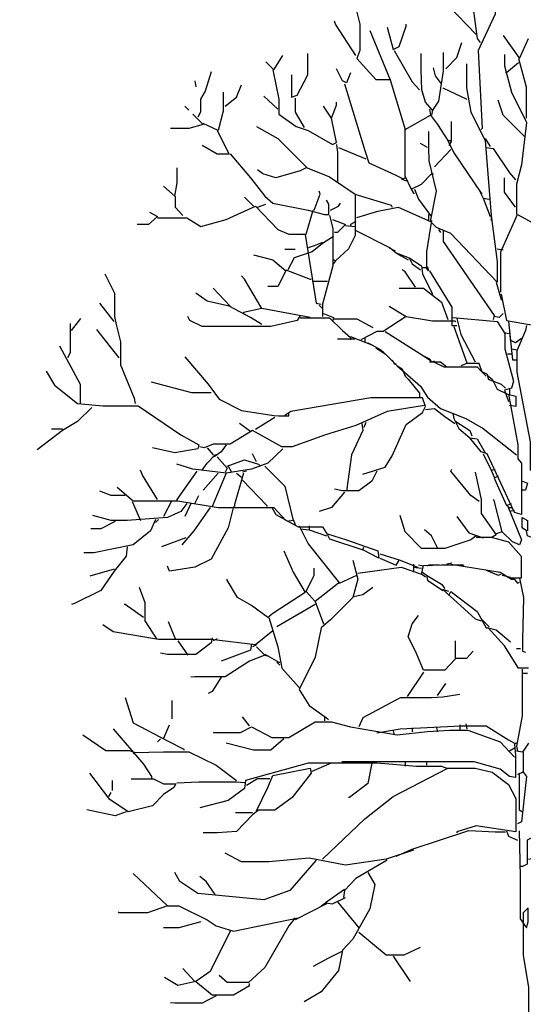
# Model space of a CAD drawing. Header units: metres. Extents: x 173015 to 189682, y 346605 to 348504.
# Tile 204 of 212: x 189171.21 to 189175.39, y 348471.86 to 348480.04. Entities that reach past the tile are written whole.
import ezdxf

# ---------------------------------------------------------------- set-up
doc = ezdxf.new("R2010")
doc.units = ezdxf.units.M
doc.header["$PDMODE"] = 35
doc.header["$PDSIZE"] = 0.075
doc.layers.add('B-ME-GR-BOOM-SD', color=252, linetype='Continuous', lineweight=25)
doc.layers.add('X-XX-AL-DETAIL1-M-B', color=252, linetype='Continuous', lineweight=18)
doc.styles.add('NLCS-ISO-M100-T25', font='NLCS-ISO.ttf', dxfattribs={"height": 0.25})
doc.dimstyles.new('NLCS-M100-T25-PIJL_L3_H2', dxfattribs={"dimscale": 0.1, "dimtxt": 2.5, "dimasz": 2.5, "dimexe": 2, "dimexo": 2, "dimgap": 0.7, "dimtad": 1, "dimdec": 3, "dimzin": 0, "dimdsep": 46, "dimtxsty": 'NLCS-ISO-M100-T25', "dimcen": 0, "dimdle": 2, "dimclrd": 256, "dimclre": 256, "dimclrt": 256, "dimazin": 0, "dimtfac": 1, "dimtdec": 3, "dimtofl": 0, "dimtmove": 0, "dimatfit": 3, "dimfxl": 2, "dimfxlon": 1, "dimtfillclr": 256, "dimtolj": 1, "dimtzin": 0, "dimlwd": -1, "dimlwe": -1, "dimarcsym": 0})

# ---------------------------------------------------------------- blocks, each defined once
blk = doc.blocks.new('*D102')
at = {"layer": 'Defpoints', "color": 0, "transparency": 16777216}
for p in [(189159.3887, 348480.9727), (189159.3887, 348467.2872), (189175.5379, 348467.1487)]:
    blk.add_point(p, dxfattribs=at)
at = {"layer": 'X-XX-AL-DETAIL1-M-B', "transparency": 16777216}
for p, q in [((189159.3887, 348480.7727), (189159.3887, 348481.1727)), ((189175.5379, 348480.7727), (189175.5379, 348481.1727)), ((189175.2879, 348480.9727), (189159.6387, 348480.9727))]:
    blk.add_line(p, q, dxfattribs=at)
for points in [[(189159.6387, 348481.0144), (189159.6387, 348480.931), (189159.3887, 348480.9727)], [(189175.2879, 348481.0144), (189175.2879, 348480.931), (189175.5379, 348480.9727)]]:
    blk.add_solid(points, dxfattribs=at)
at = {"layer": 'X-XX-AL-DETAIL1-M-B', "transparency": 16777216, "insert": (189167.4633, 348481.1677), "char_height": 0.25, "attachment_point": 5, "style": 'NLCS-ISO-M100-T25'}
blk.add_mtext('\\A1;Bos', dxfattribs=at)
blk = doc.blocks.new('SGR-BOOM_S02_D_ZIJ-D')
at = {"flags": 128}
for points in [[(-0.7441, 11.3841), (-0.7441, 11.1823), (-0.7567, 11.1234), (-0.5213, 10.8796)], [(-0.5633, 11.2411), (-0.5129, 10.846), (-0.4877, 10.8123)], [(-0.3615, 11.2664), (-0.3615, 11.0478), (-0.5045, 10.7451), (-0.4708, 10.0977), (-0.4792, 10.0893)], [(-1.5386, 11.1655), (-1.4882, 10.9637), (-1.4882, 10.7451), (-1.5134, 10.6778), (-1.3537, 10.5055), (-1.2359, 10.5055)], [(-1.5218, 10.703), (-1.69, 10.9637), (-1.6984, 10.9889)], [(-1.4041, 10.9132), (-1.2359, 10.5013), (-1.1098, 10.0893), (-0.8996, 10.207), (-0.8408, 10.1313), (-0.7567, 9.9968), (-0.7315, 9.9968)], [(-1.2612, 10.9385), (-1.2107, 10.7535), (-1.1603, 10.7787), (-1.1014, 10.9469), (-1.1014, 10.9637)], [(-0.7735, 10.5937), (-0.681, 10.6862), (-0.639, 10.8123)], [(-0.2943, 10.8712), (-0.1597, 10.6778), (-0.0841, 10.846)], [(-1.2023, 10.7451), (-1.051, 10.4844), (-0.9921, 10.4172)], [(-2.2701, 10.6526), (-2.2028, 10.5853), (-2.1272, 10.703)], [(-2.0557, 10.5433), (-2.0557, 10.3583), (-2.0095, 10.3751), (-1.9212, 10.5433), (-1.9212, 10.7199)], [(-0.7945, 10.7283), (-0.7945, 10.5769), (-0.8324, 10.3247), (-0.8828, 10.249), (-0.9417, 10.3163), (-0.9711, 10.4172), (-0.9774, 10.5853), (-0.9774, 10.7199)], [(-0.2859, 10.7115), (-0.2859, 10.619), (-0.227, 10.4004), (-0.1009, 10.1481), (-0.1429, 9.795), (-0.185, 9.6353), (-0.185, 9.383)], [(-0.1681, 10.6778), (-0.1051, 10.4424), (-0.1051, 10.1818)], [(-2.7241, 10.5685), (-2.7746, 10.4088), (-2.8124, 10.3415), (-2.8124, 10.2322), (-2.8334, 10.1902)], [(-2.2112, 10.5853), (-2.1608, 10.3415), (-2.1608, 10.2154), (-2.0179, 10.1145), (-1.917, 10.0809), (-1.7152, 9.9632), (-1.6815, 9.98), (-1.7236, 10.1818), (-1.6815, 10.2911), (-1.6815, 10.3163)], [(-1.5638, 10.5601), (-1.5975, 10.476), (-1.6311, 10.4929), (-1.6815, 10.5937)], [(-0.6011, 10.6358), (-0.6011, 10.434), (-0.5633, 10.2322), (-0.4456, 9.9968), (-0.3952, 9.3746), (-0.3447, 8.9879), (-0.3447, 8.8197), (-0.7315, 9.2233), (-0.8492, 9.2737), (-0.8996, 9.3242), (-0.8492, 9.5764), (-0.9122, 9.8286), (-0.9143, 9.9379), (-0.9143, 10.0725)], [(-0.8071, 10.4676), (-0.8576, 10.5349), (-0.8744, 10.6022)], [(-0.1681, 10.6442), (-0.269, 10.5601), (-0.2774, 10.5601)], [(-2.8586, 10.4929), (-2.8502, 10.4424)], [(-2.6064, 10.2827), (-2.5139, 10.3583), (-2.4719, 10.4592)], [(-1.6143, 10.4676), (-1.4461, 9.9127), (-1.4125, 9.8118), (-1.1939, 9.7109), (-1.1266, 9.6773), (-1.1098, 9.6857)], [(-0.7987, 10.434), (-0.597, 10.3415)], [(-2.6232, 10.4004), (-2.6232, 10.2406), (-2.6652, 10.0809), (-2.7914, 10.1397)], [(-2.1692, 10.2574), (-2.2869, 10.3667)], [(-2.0263, 10.3499), (-2.0263, 10.2322), (-1.9506, 10.1061)], [(-0.1177, 10.0304), (-0.2943, 10.207), (-0.3363, 10.3331)], [(-2.9427, 10.2827), (-2.9091, 10.249)], [(-1.7236, 10.1818), (-1.7908, 10.2827)], [(-0.908, 10.2574), (-0.8996, 10.207)], [(-0.8828, 10.249), (-0.8912, 10.207)], [(-2.8755, 10.2154), (-2.7914, 10.1313), (-2.9091, 10.0977), (-3.0604, 10.0977)], [(-0.7273, 10.1565), (-0.7273, 9.9884), (-0.7483, 9.9548)], [(-2.6737, 10.0809), (-2.5728, 9.8833), (-2.6737, 9.8833), (-2.7998, 9.9548)], [(-2.3458, 10.1145), (-2.1692, 10.0136), (-1.9254, 9.7698), (-1.7404, 9.6941), (-1.526, 9.5512), (-1.526, 9.2065), (-1.5807, 9.0972), (-1.69, 8.9963), (-1.7068, 9.0047)], [(-1.114, 10.0893), (-1.114, 9.7025), (-1.0594, 9.5932), (-0.9753, 9.6353), (-0.8912, 9.7193), (-0.8744, 9.7193)], [(-0.7567, 9.9968), (-0.7062, 9.8959), (-0.4792, 9.5596), (-0.4708, 9.5596)], [(-0.4456, 10.0136), (-0.4036, 9.9463)], [(-1.6815, 9.9632), (-1.6731, 9.8959), (-1.6731, 9.6521)], [(-1.6647, 9.9379), (-1.4377, 9.8455)], [(-0.9248, 9.9379), (-0.9837, 9.9716)], [(-0.7315, 9.9211), (-0.866, 9.7782)], [(-0.4372, 9.9379), (-0.3783, 9.9295), (-0.2438, 9.7277), (-0.1934, 9.6689)], [(-2.5643, 9.8875), (-2.3962, 9.6857), (-2.2785, 9.5344), (-2.2112, 9.4755), (-1.917, 9.4167), (-1.7824, 9.383), (-1.7446, 9.383), (-1.7446, 9.4671), (-1.7656, 9.5007)], [(-3.1193, 9.6184), (-3.0268, 9.5344), (-3.0058, 9.6437), (-3.0058, 9.7698)], [(-1.9338, 9.7698), (-1.9842, 9.7446), (-2.186, 9.6857), (-2.2953, 9.7193), (-2.3373, 9.753)], [(-1.1434, 9.6773), (-1.1014, 9.6605)], [(-0.1934, 9.4419), (-0.2859, 9.568), (-0.2859, 9.6857)], [(-1.0594, 9.5932), (-1.0426, 9.5596), (-1.0341, 9.5596)], [(-1.0341, 9.5932), (-1.0005, 9.5091), (-0.8996, 9.3746), (-0.8912, 9.3746)], [(-0.4961, 9.5848), (-0.4624, 9.5176), (-0.4036, 9.3662)], [(-3.0226, 9.5344), (-3.0226, 9.4419), (-2.9595, 9.3746)], [(-2.371, 9.4503), (-2.4467, 9.526)], [(-1.8665, 9.4167), (-1.8161, 9.5512), (-1.8245, 9.5764)], [(-1.5302, 9.5512), (-1.2275, 9.4587), (-1.2191, 9.4419)], [(-0.4624, 9.5176), (-0.412, 9.5091)], [(-3.1697, 9.3536), (-2.9259, 9.3536), (-2.8082, 9.2821), (-2.598, 9.341), (-2.3542, 9.4503), (-2.1692, 9.2569), (-2.0767, 9.2191), (-1.9338, 9.2191), (-1.8749, 9.4167)], [(-2.3373, 9.4419), (-2.2701, 9.4671)], [(-1.732, 9.4167), (-1.6647, 9.4503), (-1.6479, 9.4755)], [(-1.5134, 9.3578), (-1.3368, 9.4083), (-1.1687, 9.4419), (-0.8996, 9.3242)], [(-3.237, 9.3998), (-3.1697, 9.3662), (-3.2454, 9.299), (-3.3379, 9.299)], [(-1.7404, 9.3746), (-1.711, 9.2653), (-1.711, 8.9542), (-1.7992, 8.6347), (-1.7992, 8.5338)], [(-1.7152, 9.341), (-1.6059, 9.299), (-1.6731, 9.2317), (-1.6984, 9.2317)], [(-0.9164, 9.383), (-0.9164, 9.3326)], [(-0.3952, 9.3746), (-0.3952, 9.3326)], [(-0.3153, 8.7356), (-0.3153, 9.0719), (-0.1766, 9.383), (0.3027, 9.1224), (0.3195, 9.0804)], [(-1.6059, 9.2905), (-1.5302, 9.2821)], [(-1.5218, 9.3242), (-1.5638, 9.299), (-1.5638, 9.2905)], [(-0.8912, 9.3326), (-0.9333, 9.0719), (-0.9333, 8.9374), (-0.9753, 8.9374)], [(-0.8324, 9.2569), (-0.8156, 9.2317)], [(-1.7068, 9.1981), (-1.7992, 9.1392), (-1.8833, 9.0719), (-2.0347, 9.0215), (-2.0851, 8.9206)], [(-1.9422, 9.2149), (-1.8497, 8.6431), (-1.8077, 8.6347)], [(-1.5218, 9.2485), (-1.2359, 9.1056), (-1.1855, 9.0635), (-1.0762, 9.0215), (-1.051, 8.971), (-0.9837, 8.9206)], [(-0.7945, 9.2485), (-0.7945, 9.156), (-0.3699, 8.5423), (-0.3783, 8.5086)], [(-2.1103, 9.093), (-2.0263, 9.093)], [(-1.7992, 9.1476), (-1.8665, 9.1224), (-1.917, 9.1056)], [(-1.2443, 9.1056), (-1.1939, 9.0804)], [(-0.3447, 9.0972), (-0.2943, 9.0888)], [(-2.371, 9.0467), (-2.2112, 9.0047), (-2.1019, 8.9122), (-2.1692, 8.7819), (-2.2533, 8.7819)], [(-1.1855, 9.0635), (-1.1434, 9.0383), (-1.0846, 9.0047)], [(-1.0762, 9.0215), (-0.9753, 8.9542), (-0.9669, 8.887), (-0.8828, 8.7188)], [(-1.69, 8.9963), (-1.7152, 8.9626)], [(-0.9248, 8.9458), (-0.9164, 8.9122), (-0.9333, 8.9374)], [(-3.6069, 8.887), (-3.527, 8.7272), (-3.527, 8.5338), (-3.5144, 8.4666), (-3.4766, 8.3237), (-3.4766, 8.1303), (-3.3631, 7.8528), (-3.3547, 7.8108)], [(-2.3037, 8.6011), (-2.4467, 8.8449), (-2.4719, 8.8702)], [(-2.1019, 8.9206), (-1.9001, 8.8449), (-1.8917, 8.8449)], [(-1.0257, 8.7777), (-1.1098, 8.9038), (-1.135, 8.9206)], [(-0.908, 8.9122), (-0.7231, 8.6095), (-0.7231, 8.4582), (-0.681, 8.4582)], [(-2.5643, 8.6179), (-2.7073, 8.7693)], [(-1.8833, 8.8281), (-1.7572, 8.8281)], [(-1.1603, 8.7693), (-0.9585, 8.7693), (-0.8071, 8.6516), (-0.7567, 8.5086)], [(-0.3531, 8.8197), (-0.3195, 8.702), (-0.3111, 8.6684)], [(-2.3037, 8.4666), (-2.3962, 8.5254), (-2.5728, 8.6179), (-2.7577, 8.66), (-2.8502, 8.7272)], [(-0.3111, 8.7188), (-0.269, 8.5002), (-0.0757, 8.4666), (-0.0673, 8.4666)], [(-3.5312, 8.4918), (-3.649, 8.6431)], [(-1.9001, 8.5254), (-2.3037, 8.6011), (-2.4551, 8.5675), (-2.4551, 8.5591)], [(-1.8245, 8.6263), (-1.7992, 8.6011)], [(-1.2443, 8.6179), (-1.1014, 8.5338), (-1.2948, 8.4077), (-1.3452, 8.4077), (-1.4798, 8.3405)], [(-1.9842, 8.5423), (-2.0095, 8.5002), (-2.2281, 8.4498), (-2.7998, 8.4498), (-2.9007, 8.5002), (-2.9175, 8.5338)], [(-1.9842, 8.5212), (-1.7404, 8.5212), (-1.6311, 8.4161), (-1.5638, 8.3573), (-1.5638, 8.3405)], [(-1.7908, 8.5591), (-1.7068, 8.5254), (-1.7152, 8.4918)], [(-1.1014, 8.5338), (-0.8828, 8.496), (-0.6978, 8.496), (-0.6894, 8.4918)], [(-0.7147, 8.5254), (-0.3447, 8.4918), (-0.2817, 8.3909), (-0.2817, 8.2648), (-0.2102, 7.9958), (-0.227, 7.9369), (-0.2859, 7.9201), (-0.2522, 7.8276)], [(-0.2943, 8.5591), (-0.3279, 8.5254), (-0.3699, 8.5338)], [(-3.897, 8.475), (-3.897, 8.2312), (-3.918, 8.1891)], [(-3.8844, 8.4161), (-3.8087, 8.517)], [(-1.7068, 8.5128), (-1.5134, 8.5128), (-1.3789, 8.4414)], [(-0.7062, 8.4498), (-0.597, 8.1471)], [(-0.681, 8.517), (-0.6474, 8.3825), (-0.5297, 8.1555)], [(-0.2522, 8.4918), (-0.2186, 8.1723), (-0.185, 8.1723)], [(-0.1009, 8.4582), (-0.1093, 8.4161), (-0.1808, 8.248), (-0.1808, 8.0714), (-0.0715, 7.4913), (-0.0715, 7.2559), (0, 7.2727), (0.1681, 7.445), (0.2606, 7.445), (0.227, 7.1718), (0.0925, 6.8439), (0.0336, 6.9112), (0.0252, 6.9616)], [(-3.4892, 8.1891), (-3.6742, 8.4245)], [(-1.5638, 8.3657), (-1.3873, 8.2984), (-1.3116, 8.2564), (-1.2864, 8.2312)], [(-1.4461, 8.3573), (-1.4461, 8.3237)], [(-1.278, 8.4077), (-0.9585, 8.2059), (-0.908, 8.1807), (-0.8996, 8.1723)], [(-0.2859, 8.3993), (-0.2522, 8.3909)], [(-0.2438, 8.3993), (-0.2354, 8.3237)], [(-3.9853, 8.29), (-3.8129, 7.9705), (-3.8129, 7.8108)], [(-1.5302, 8.3447), (-1.6731, 8.3447)], [(-1.4209, 8.3152), (-1.3873, 8.2984)], [(-1.3537, 8.2732), (-1.278, 8.2228), (-1.1771, 8.1219), (-0.9837, 7.9537), (-0.9248, 7.8612), (-0.8156, 7.7687), (-0.6054, 7.6847), (-0.4624, 7.6006), (-0.185, 7.382)], [(-0.1429, 8.3489), (-0.1934, 8.3152), (-0.227, 8.3321)], [(-2.9427, 8.1975), (-2.7493, 7.9705), (-2.6568, 7.8444), (-2.4719, 7.7519), (-2.2028, 7.7099), (-2.1608, 7.7057), (-2.0767, 7.7057), (-2.0767, 7.7351)], [(-0.9585, 8.2059), (-0.8828, 8.1555), (-0.866, 8.1639)], [(-0.2606, 8.2228), (-0.227, 8.2228)], [(-0.227, 8.2648), (-0.1766, 8.2564)], [(-1.2191, 8.1723), (-1.2023, 8.1387), (-1.1855, 8.1387)], [(-1.1771, 8.1219), (-1.135, 8.0966), (-1.1098, 8.0378), (-1.0846, 8.0126), (-0.9921, 7.8949), (-0.9921, 7.8528)], [(-0.908, 8.1555), (-0.8156, 8.1555), (-0.7651, 8.1135)], [(-0.8744, 8.1555), (-0.7903, 8.1135), (-0.5129, 8.1135), (-0.4792, 8.0798), (-0.4288, 8.0546), (-0.4204, 8.0126), (-0.3111, 7.9705), (-0.2774, 7.9369)], [(-0.4372, 8.0378), (-0.4708, 8.0714), (-0.4961, 8.1429), (-0.597, 8.1429), (-0.6474, 8.1219)], [(-4.0946, 8.0798), (-4.0273, 7.9621), (-3.8339, 7.8108), (-3.6237, 7.7898), (-3.3295, 7.7898), (-2.9763, 7.5501), (-2.825, 7.4661), (-2.8334, 7.4324), (-3.0268, 7.3988), (-3.2118, 7.4408)], [(-0.4288, 8.0462), (-0.3868, 8.0126), (-0.3447, 7.9285), (-0.2606, 7.8865), (-0.1892, 7.8696), (-0.1892, 7.7856), (-0.2438, 7.794)], [(-2.7241, 7.8991), (-2.8839, 7.8991), (-3.2202, 7.9873)], [(-0.2522, 7.8865), (-0.1724, 7.4661), (-0.1724, 7.3484), (-0.1429, 7.3147), (-0.1429, 6.8859), (-0.2018, 6.9027), (-0.4288, 7.3904), (-0.4792, 7.4072), (-0.5717, 7.5249)], [(-0.2438, 7.9285), (-0.2438, 7.8865)], [(-0.9501, 7.794), (-1.2612, 7.7435), (-1.5218, 7.6258), (-1.774, 7.5501), (-2.0515, 7.4493), (-2.1356, 7.4493), (-2.3794, 7.5838), (-2.5643, 7.4703), (-2.7073, 7.4703), (-2.783, 7.4408), (-2.8166, 7.4493)], [(-1.4629, 7.2222), (-1.278, 7.2811), (-1.2191, 7.3736), (-1.1014, 7.6342), (-0.9669, 7.7351), (-0.9417, 7.7856), (-0.9669, 7.857), (-1.3957, 7.857), (-2.0599, 7.7435), (-2.1103, 7.7099)], [(-3.7162, 7.7772), (-3.8339, 7.6594), (-3.96, 7.5838), (-4.1702, 7.424)], [(-0.9417, 7.7603), (-0.866, 7.7687), (-0.7819, 7.7015), (-0.6978, 7.6426)], [(-0.7147, 7.7267), (-0.7062, 7.6847), (-0.6642, 7.6006), (-0.5717, 7.5249), (-0.5129, 7.5165), (-0.4456, 7.3988)], [(-2.3962, 7.5754), (-2.4887, 7.6426)], [(-2.1944, 7.6931), (-2.3542, 7.5922)], [(-1.4714, 7.6426), (-1.4629, 7.5838), (-1.5554, 7.382), (-1.5975, 7.0793)], [(-1.4377, 7.651), (-1.4545, 7.609)], [(-0.6894, 7.6594), (-0.5717, 7.5838), (-0.5549, 7.5417)], [(-3.96, 7.5964), (-4.0525, 7.5964)], [(-2.598, 7.4661), (-2.64, 7.4072), (-2.6989, 7.3652), (-2.7073, 7.3736)], [(-2.1272, 7.4324), (-2.2533, 7.3147), (-2.3878, 7.2643), (-2.598, 7.2307), (-2.8755, 7.2643), (-3.01, 7.3063)], [(-2.7998, 7.2559), (-2.7577, 7.3147), (-2.6905, 7.382), (-2.6737, 7.382)], [(-2.7577, 7.4408), (-2.7073, 7.382)], [(-2.3458, 7.3231), (-2.3794, 7.3904)], [(-0.4624, 7.3904), (-0.3952, 7.2559), (-0.3615, 7.2643)], [(-2.6737, 7.3652), (-2.5896, 7.2727), (-2.6064, 7.2391)], [(-2.5896, 7.2895), (-2.4467, 7.34), (-2.3289, 7.3063), (-2.3121, 7.2895)], [(-2.5812, 7.2895), (-2.5559, 7.2391)], [(-2.2785, 7.2895), (-2.1103, 7.1214), (-2.0431, 6.8355), (-2.0935, 6.8271)], [(-3.1697, 7.012), (-3.2958, 7.2138), (-3.3126, 7.2559)], [(-2.8418, 7.2475), (-3.01, 7.012), (-3.01, 7.0036)], [(-2.6652, 7.2307), (-2.7914, 7.0877)], [(-2.598, 7.2307), (-2.7157, 6.9532)], [(-2.4551, 7.2307), (-2.5307, 6.97), (-2.5307, 6.9532)], [(-2.5139, 7.2307), (-2.4719, 7.197)], [(-2.4298, 7.2475), (-2.4635, 7.2391)], [(-1.3452, 7.2475), (-1.3873, 7.1634), (-1.4966, 7.0835), (-1.6311, 7.0835), (-1.6984, 7.0961)], [(-0.4961, 6.9952), (-0.5633, 7.0457), (-0.7315, 7.2475), (-0.7231, 7.2643)], [(-0.5297, 7.2391), (-0.4792, 7.012), (-0.4792, 6.8943), (-0.3531, 6.7178), (-0.3952, 6.6926)], [(-0.3952, 7.2559), (-0.3699, 7.197)], [(-2.4635, 7.1718), (-2.2617, 6.9616), (-2.2617, 6.9532)], [(-0.3363, 7.2054), (-0.3699, 7.1886), (-0.269, 6.9616), (-0.227, 6.9784)], [(-0.1345, 7.1634), (-0.0925, 7.1466), (-0.1093, 7.0877), (-0.1429, 7.0877)], [(-3.4388, 7.0457), (-3.5565, 7.0457), (-3.649, 7.0793)], [(-3.506, 7.1129), (-3.3715, 6.9994), (-3.0016, 6.9994), (-2.6652, 6.9448), (-2.2028, 6.9448), (-2.1019, 6.8355)], [(-2.8586, 6.9784), (-2.825, 7.0457)], [(-1.6143, 7.0709), (-1.7236, 6.9448), (-1.8245, 6.9112)], [(-2.9259, 6.9784), (-2.9763, 6.9112), (-3.0856, 6.8607), (-3.4219, 6.8355), (-3.5565, 6.8355), (-3.7078, 6.8775)], [(-3.3799, 6.9952), (-3.3126, 6.8355)], [(-3.052, 7.0036), (-3.1193, 6.8691)], [(-2.8923, 6.9784), (-2.9427, 6.8691)], [(-0.2606, 6.9616), (-0.1429, 6.6757), (-0.1597, 6.6337), (-0.2186, 6.6589), (-0.3027, 6.743), (-0.3699, 7.0036), (-0.3783, 7.012)], [(-2.5391, 6.9532), (-2.5812, 6.7766), (-2.7241, 6.516), (-2.8586, 6.4487), (-3.0688, 6.4151), (-3.0856, 6.4571)], [(-2.7325, 6.9448), (-2.867, 6.7514), (-2.9679, 6.6337)], [(-2.2196, 6.9448), (-2.186, 6.8859), (-2.001, 6.785), (-1.7992, 6.785), (-1.7572, 6.7178), (-1.7404, 6.6841), (-1.4629, 6.5917), (-1.4545, 6.6169)], [(-0.2522, 6.9448), (-0.2186, 6.9448)], [(-0.2018, 6.9196), (-0.2438, 6.9112)], [(-3.1865, 6.8439), (-3.2286, 6.7514), (-3.3715, 6.6337), (-3.6994, 6.5664), (-3.7835, 6.5664)], [(-3.5228, 6.8271), (-3.6406, 6.7682), (-3.7246, 6.7682)], [(-3.1613, 6.8439), (-3.1865, 6.8187)], [(-2.0431, 6.8439), (-2.0263, 6.8019)], [(-0.5213, 6.7094), (-0.5633, 6.6757), (-0.7819, 6.6043), (-0.9753, 6.6043), (-1.1098, 6.743), (-1.1519, 6.8775)], [(-0.681, 6.8691), (-0.5801, 6.7346), (-0.4624, 6.6926)], [(-0.0504, 6.6926), (-0.0925, 6.7094), (-0.1009, 6.7514), (-0.1387, 6.7766), (-0.1387, 6.8607), (-0.0925, 6.8355), (-0.0925, 6.7514)], [(-1.9926, 6.7934), (-1.917, 6.6421), (-1.6563, 6.3142), (-1.5134, 6.3815)], [(-1.9842, 6.7682), (-1.9086, 6.7598), (-1.7656, 6.7094)], [(-1.9086, 6.7934), (-1.9086, 6.7598)], [(-1.7572, 6.7262), (-1.5975, 6.6757), (-1.3368, 6.5833), (-1.3284, 6.5244), (-1.4629, 6.5917)], [(-0.8408, 6.6085), (-0.8912, 6.7094), (-0.9501, 6.7598)], [(-0.3027, 6.743), (-0.3531, 6.7262)], [(-2.9343, 6.6926), (-3.1361, 6.6169)], [(-0.5213, 6.6968), (-0.3952, 6.6968), (-0.2522, 6.6589), (-0.1471, 6.5412), (-0.1471, 6.3562), (-0.2438, 6.3562)], [(-3.4219, 6.6169), (-3.4303, 6.5412), (-3.5312, 6.4151), (-3.6406, 6.2554), (-3.8591, 6.1461), (-3.8844, 6.1376)], [(-2.1188, 6.5833), (-2.0431, 6.4067), (-1.9422, 6.2385), (-2.2112, 6.062), (-2.2533, 6.0283), (-2.3878, 6.1292), (-2.5055, 6.1965), (-2.5896, 6.3394), (-2.5896, 6.3478)], [(-1.32, 6.558), (-1.1519, 6.5076), (-1.0089, 6.4487)], [(-1.547, 6.5076), (-1.505, 6.3478), (-1.547, 6.1965), (-1.732, 6.0115), (-1.8077, 5.9443), (-1.8581, 5.7004), (-1.9926, 5.4314), (-1.9086, 5.2969), (-1.7656, 5.196), (-1.7488, 5.1792)], [(-1.32, 6.5244), (-1.1855, 6.4655), (-1.1603, 6.5076)], [(-1.0426, 6.474), (-1.0426, 6.4067)], [(-0.7231, 6.4824), (-0.7651, 6.474)], [(-0.7315, 6.474), (-0.3195, 6.4067), (-0.227, 6.3478), (-0.2102, 6.3478)], [(-3.5312, 6.4319), (-3.733, 6.3731)], [(-1.6647, 6.3142), (-1.8581, 6.1629), (-1.9338, 6.2469), (-1.8665, 6.3815), (-1.8665, 6.4403)], [(-1.505, 6.3983), (-1.1434, 6.4487), (-0.9753, 6.3899)], [(-1.0426, 6.4487), (-0.9753, 6.4403)], [(-0.9585, 6.4571), (-1.0005, 6.4655)], [(-0.9417, 6.3647), (-0.9753, 6.3899), (-0.9585, 6.4613), (-0.8071, 6.4676), (-0.6306, 6.4676), (-0.6222, 6.4655)], [(-0.9669, 6.4067), (-0.9333, 6.3815), (-0.9248, 6.3394), (-0.7987, 6.2554)], [(-0.824, 6.4655), (-0.9164, 6.4655), (-0.9248, 6.4571)], [(-0.4372, 6.4235), (-0.3363, 6.3815), (-0.3111, 6.3899)], [(-0.9333, 6.3815), (-0.8071, 6.3058), (-0.7819, 6.2722)], [(-0.3027, 6.3815), (-0.2354, 6.3647)], [(-0.2102, 6.3562), (-0.1766, 6.3142), (-0.1597, 6.3226)], [(-0.1597, 6.3562), (-0.1261, 6.1965), (-0.1345, 5.8434), (-0.1345, 5.7509), (-0.1093, 5.7425)], [(-3.321, 6.2806), (-3.2748, 6.1545), (-3.2748, 6.0031), (-3.1781, 5.8518)], [(-1.5386, 6.2049), (-1.4629, 6.2217), (-1.3789, 6.2806)], [(-0.7483, 6.2469), (-0.7987, 6.2638), (-0.5297, 6.0199), (-0.4792, 6.0031)], [(-0.7483, 6.2133), (-0.7315, 6.2469), (-0.5129, 6.0788), (-0.4372, 5.9443), (-0.4204, 5.9443)], [(-1.8581, 6.1629), (-1.7908, 5.9779)], [(-3.2874, 6.0283), (-3.4388, 6.1376), (-3.4472, 6.1376)], [(-1.8581, 6.1376), (-2.1776, 5.9527)], [(-3.0184, 5.8434), (-3.0772, 5.9947)], [(-2.2449, 6.0283), (-2.1692, 5.7845), (-2.1356, 5.608), (-1.9926, 5.4482)], [(-0.6936, 5.835), (-0.6936, 5.6836), (-0.7819, 5.5911), (-0.9585, 5.5911), (-1.0257, 5.7509), (-1.0846, 5.8686), (-1.051, 5.9779), (-1.0005, 6.0452)], [(-0.4792, 6.0199), (-0.412, 5.9527)], [(-2.2112, 5.919), (-2.3542, 5.8013), (-2.7241, 5.8476), (-3.1613, 5.8476), (-3.5397, 5.9106), (-3.6237, 5.9695)], [(-0.0841, 5.608), (-0.1681, 5.608), (-0.2859, 5.7929), (-0.4204, 5.9443), (-0.3531, 5.9275), (-0.2354, 5.8266)], [(-2.7157, 5.8602), (-2.7241, 5.8182), (-2.8502, 5.7215), (-3.0856, 5.7215), (-3.1445, 5.7341)], [(-3.0016, 5.835), (-2.9175, 5.7173)], [(-2.6737, 5.8518), (-2.7073, 5.835)], [(-2.3458, 5.7845), (-2.2785, 5.7173), (-2.4046, 5.6668), (-2.6064, 5.5365), (-2.8586, 5.5365), (-2.8923, 5.5323)], [(-2.3878, 5.8097), (-2.3962, 5.7593), (-2.64, 5.6668)], [(-2.3458, 5.8013), (-2.3794, 5.7845)], [(-0.6978, 5.692), (-0.597, 5.692), (-0.5465, 5.7509)], [(-0.1513, 5.7677), (-0.185, 5.7677)], [(-2.2785, 5.7257), (-2.1608, 5.6584), (-2.1524, 5.6584)], [(-2.2785, 5.7173), (-2.2449, 5.7088)], [(-2.1776, 5.6584), (-2.1524, 5.6332)], [(-0.9585, 5.5743), (-1.093, 5.3725)], [(-0.1387, 5.5995), (-0.1387, 5.2128), (-0.185, 4.9606), (-0.1766, 4.9185)], [(-2.64, 5.5323), (-2.7157, 5.4146), (-2.7493, 5.3978)], [(-0.1345, 5.5659), (-0.0925, 5.5659)], [(-0.8408, 5.3809), (-0.7735, 5.4818)], [(-3.4388, 5.3641), (-3.3715, 5.1539), (-3.0856, 5.0026), (-2.9511, 4.9353), (-2.9511, 4.9269)], [(-3.052, 5.3389), (-3.052, 5.1876)], [(-0.6558, 5.3894), (-0.7987, 5.3683), (-0.8912, 5.362), (-1.1519, 5.362), (-1.4629, 5.196), (-1.4966, 5.1203)], [(-2.7073, 5.0741), (-2.4803, 5.0741), (-2.3878, 5.1203), (-2.2196, 5.032), (-2.0767, 5.032), (-1.8581, 5.1623), (-1.7236, 5.1623), (-1.5638, 5.1203), (-1.1771, 5.053), (-0.9248, 5.0825), (-0.7399, 5.093), (-0.5886, 5.093), (-0.3195, 4.9942), (-0.2018, 4.8681)], [(-2.4046, 5.1287), (-2.4635, 5.2044)], [(-1.7824, 5.2044), (-1.7824, 5.1708)], [(-3.5397, 5.1035), (-3.2874, 4.8092), (-3.2202, 4.7083), (-3.2202, 4.6915)], [(-3.1193, 5.0194), (-3.0688, 5.1371)], [(-1.3452, 5.0699), (-1.1519, 5.1035), (-0.6474, 5.1287), (-0.4372, 5.1287), (-0.2522, 5.011), (-0.2018, 4.9858), (-0.185, 4.9858)], [(-1.2107, 5.0867), (-1.2023, 5.053)], [(-1.051, 5.1119), (-1.051, 5.0783)], [(-0.8492, 5.1119), (-0.8408, 5.0783)], [(-0.6558, 5.1371), (-0.6558, 5.0951)], [(-0.6054, 5.1455), (-0.597, 5.1035)], [(-3.7919, 5.053), (-3.5985, 4.9227), (-3.4051, 4.9227), (-3.3631, 4.9101), (-3.3715, 4.8933)], [(-3.1445, 5.0194), (-3.1697, 4.9942)], [(-2.1188, 5.0194), (-2.2281, 4.9269), (-2.371, 4.9269), (-2.598, 4.9858)], [(-0.2018, 4.9774), (-0.1934, 4.8849), (-0.1934, 4.6999), (-0.2438, 4.7083), (-0.3195, 4.7672), (-0.5381, 4.8302), (-1.6311, 4.8302), (-1.6395, 4.826)], [(-0.2018, 4.9437), (-0.2438, 4.9185)], [(-0.0841, 4.9858), (-0.1345, 4.9101), (-0.185, 4.9185)], [(-3.3631, 4.9059), (-3.1193, 4.9122), (-2.9091, 4.9122), (-2.6821, 4.8008), (-2.5139, 4.6747)], [(-0.9333, 4.8344), (-0.9333, 4.8008)], [(-0.1303, 4.9101), (-0.1303, 4.742), (-0.1766, 4.7251)], [(-1.6647, 4.8176), (-1.917, 4.8176), (-2.4382, 4.6747), (-2.4467, 4.6074), (-2.5812, 4.5065), (-2.8166, 4.4477)], [(-2.3458, 4.4225), (-2.2533, 4.6158), (-2.2112, 4.7167), (-1.9001, 4.7756), (-1.8917, 4.7336), (-2.0515, 4.5318), (-2.1944, 4.4267), (-2.3289, 4.4267), (-2.3794, 4.3888), (-2.5139, 4.2501), (-2.6737, 4.2396), (-2.7914, 4.2396)], [(-1.8833, 4.7504), (-1.7236, 4.8218), (-1.3452, 4.8218), (-1.0173, 4.7924), (-0.8071, 4.7924), (-0.7651, 4.7756), (-0.7651, 4.7672)], [(-1.7992, 4.0189), (-1.4461, 4.3552), (-1.2107, 4.5402), (-0.7567, 4.7756), (-0.5297, 4.7756), (-0.3868, 4.742), (-0.2522, 4.6411), (-0.1892, 4.5234), (-0.1892, 4.2459), (-0.5213, 4.2964), (-0.681, 4.2459), (-0.681, 4.2375)], [(-1.3873, 4.8176), (-1.4209, 4.6495), (-1.5722, 4.5318), (-1.5807, 4.5318)], [(-1.1098, 4.826), (-1.1098, 4.7924)], [(-0.1345, 4.7504), (-0.1009, 4.7083), (-0.1429, 4.33), (-0.1766, 4.3132)], [(-3.3883, 4.6873), (-3.2033, 4.6873), (-3.1193, 4.6453), (-3.0184, 4.6453), (-3.0352, 4.6158), (-3.1193, 4.557), (-3.2118, 4.4645), (-3.4135, 4.4141), (-3.5649, 4.515), (-3.733, 4.7336)], [(-3.5481, 4.6747), (-3.5481, 4.5906)], [(-2.2365, 4.6873), (-2.3373, 4.6873), (-2.4298, 4.6327)], [(-0.164, 4.7251), (-0.164, 4.4309), (-0.1345, 4.4141)], [(-3.01, 4.6537), (-2.825, 4.6642), (-2.5139, 4.6642), (-2.4467, 4.6579)], [(-3.5733, 4.5402), (-3.5565, 4.5738)], [(-3.4303, 4.4141), (-3.5228, 4.3804), (-3.7583, 4.4309)], [(-2.3794, 4.4057), (-2.5223, 4.4057)], [(-1.1855, 4.0441), (-1.051, 4.103), (-0.5801, 4.2585), (-0.3615, 4.248), (-0.2774, 4.248)], [(-0.269, 4.2543), (-0.2522, 4.2123), (-0.1766, 4.1786)], [(-0.164, 4.2543), (-0.1534, 3.876), (-0.1534, 3.5228), (-0.1009, 3.4472), (-0.0883, 3.4976), (-0.0883, 3.6153), (-0.1303, 3.5733), (-0.1303, 3.2202), (-0.0841, 2.9511), (-0.0841, 2.3962), (-0.0673, 2.3878)], [(-0.0841, 4.0189), (-0.0462, 4.0273), (-0.0462, 4.2039), (-0.0967, 4.1786), (-0.0967, 3.9769), (-0.1345, 3.96), (-0.1513, 3.96)], [(-1.0426, 4.0946), (-1.2696, 4.0189), (-1.6059, 3.9684), (-1.9086, 4.0273), (-2.2449, 3.9979), (-2.4719, 3.9979), (-2.6064, 4.0693)], [(-1.8497, 4.0105), (-2.0683, 3.7583), (-2.2869, 3.6826), (-2.8334, 3.733), (-2.9848, 3.8339), (-3.0268, 3.9096)], [(-1.2612, 4.0105), (-1.5218, 3.8591), (-1.6143, 3.7583), (-1.6227, 3.6994)], [(-3.3715, 3.9012), (-3.0856, 3.6321), (-3.2538, 3.5733), (-3.4892, 3.5733), (-3.4976, 3.5817)], [(-2.6905, 3.7246), (-2.7661, 3.8339), (-2.8166, 3.876)], [(-1.4209, 3.9096), (-1.3621, 3.8087), (-1.4041, 3.6069), (-1.547, 3.3547), (-1.6311, 3.2622), (-1.6647, 3.094), (-1.8077, 2.9175), (-1.9506, 2.8334)], [(-1.8077, 3.6321), (-1.774, 3.6574), (-1.7152, 3.649), (-1.6059, 3.6994)], [(-1.6143, 3.7667), (-1.774, 3.6574)], [(-3.0856, 3.6321), (-2.9932, 3.6321), (-2.7577, 3.5144), (-2.6821, 3.464), (-2.5391, 3.4219), (-2.001, 3.5312)], [(-1.7656, 3.649), (-2.0263, 3.5144)], [(-1.6731, 3.6658), (-1.4966, 3.4472)], [(-2.0263, 3.5312), (-2.0767, 3.464), (-2.2785, 3.1193), (-2.413, 2.9932), (-2.5896, 2.9932), (-2.6568, 3.052)], [(-2.8082, 3.4976), (-2.9932, 3.4472), (-3.1193, 3.4472)], [(-2.5643, 3.4219), (-2.7325, 3.0856), (-2.8502, 3.0016), (-3.0016, 2.9679), (-3.1109, 3.0352)], [(-1.4966, 3.4135), (-1.2696, 3.2244), (-1.1182, 3.2244), (-0.9837, 3.2874)], [(-1.6311, 3.2538), (-1.7488, 3.1949), (-1.8749, 3.1277)], [(-1.2107, 3.2118), (-1.0678, 3.0016)], [(-2.8586, 3.0016), (-2.9595, 3.1109)], [(-2.8502, 3.0016), (-2.7157, 2.8923), (-2.5391, 2.8923), (-2.4046, 2.9679), (-2.4046, 2.9847)], [(-2.6821, 2.8839), (-2.7998, 2.8208), (-3.0268, 2.8208), (-3.0604, 2.825)]]:
    blk.add_lwpolyline(points, dxfattribs=at)

msp = doc.modelspace()

# ---------------------------------------------------------------- block references
at = {"layer": 'B-ME-GR-BOOM-SD'}
msp.add_blockref('SGR-BOOM_S02_D_ZIJ-D', (189175.5211, 348469.0429), dxfattribs=at)

# ---------------------------------------------------------------- dimensions: what is measured, and where the dimension line sits
at = {"layer": 'X-XX-AL-DETAIL1-M-B'}
dim = msp.add_linear_dim(base=(189159.3887, 348480.9727), p1=(189175.5379, 348467.1487), p2=(189159.3887, 348467.2872), text='Bos', dimstyle='NLCS-M100-T25-PIJL_L3_H2', dxfattribs=at)
dim.commit()
dim.dimension.update_dxf_attribs({"geometry": '*D102', "text_midpoint": (189167.4633, 348480.9727), "dimtype": 160})

doc.saveas('drawing.dxf')
